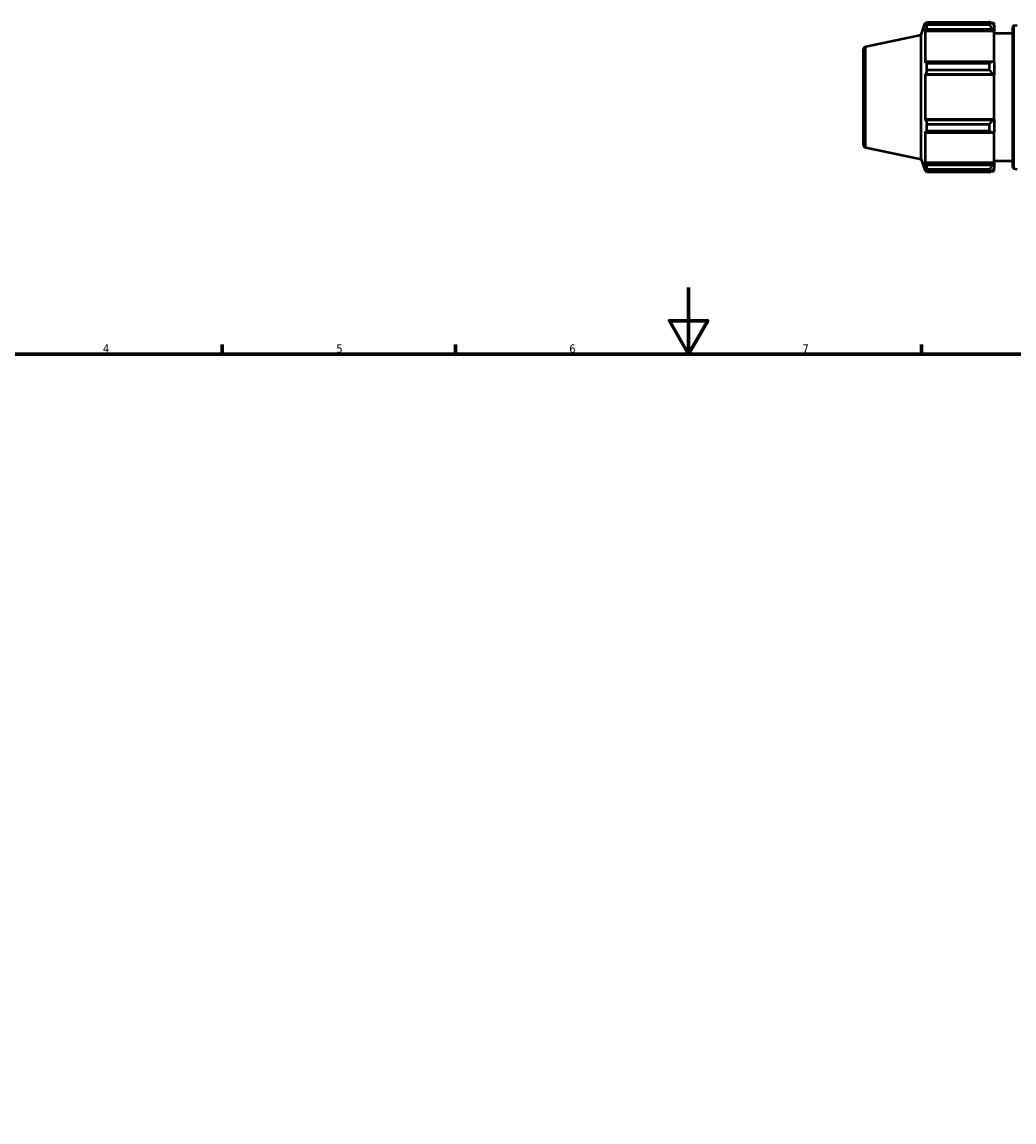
# Model space of a CAD drawing. Header units: millimetres. Extents: x -335 to 1157, y -13 to 807.
# Tile 6 of 9: x 220 to 518, y 343 to 674. Entities that reach past the tile are written whole.
import ezdxf

# ---------------------------------------------------------------- set-up
doc = ezdxf.new("R2010")
doc.units = ezdxf.units.MM
for name, color, linetype, lineweight in [('Border (ISO)', 7, 'Continuous', 70), ('Visible (ISO)', 7, 'Continuous', 50), ('Visible Narrow (ISO)', 7, 'Continuous', 35)]:
    doc.layers.add(name, color=color, linetype=linetype, lineweight=lineweight)
doc.styles.add('Note Text (ISO)', font='tahoma.ttf')

# ---------------------------------------------------------------- blocks, each defined once
blk = doc.blocks.new('Borders Default Border')
at = {"layer": 'Border (ISO)'}
for p, q in [((280.33, 574), (280.33, 576.9)), ((350.42, 574), (350.42, 576.9)), ((490.58, 574), (490.58, 576.9))]:
    blk.add_line(p, q, dxfattribs=at)
at = {"layer": 'Border (ISO)', "flags": 128}
for points in [[(420.5, 594), (420.5, 574), (414.73, 584), (426.27, 584), (420.5, 574)], [(20, 20), (20, 574), (821, 574), (821, 20), (20, 20)]]:
    blk.add_lwpolyline(points, dxfattribs=at)
at = {"layer": 'Border (ISO)', "color": 232, "true_color": 0xca0064, "char_height": 2.5, "attachment_point": 7, "style": 'Note Text (ISO)'}
for s, insert in [('4', (244.42, 574.4)), ('5', (314.64, 574.35)), ('6', (384.66, 574.35)), ('7', (454.77, 574.4))]:
    blk.add_mtext(s, dxfattribs=dict(at, insert=insert))

msp = doc.modelspace()

# ---------------------------------------------------------------- linework, layer by layer
at = {"layer": 'Visible (ISO)'}
for p, q in [((490.4598, 669.9961), (491.6345, 673.6115)), ((491.6345, 673.6115), (491.6345, 672.5785)), ((491.6345, 673.6115), (492.0445, 673.6115)), ((491.8685, 673.2652), (491.6345, 672.5785)), ((491.6345, 671.0896), (491.8685, 671.7283)), ((491.8685, 671.7283), (511.9398, 671.7283)), ((492.1804, 673.006), (492.1804, 673.8738)), ((492.1804, 673.8738), (510.9798, 673.8738)), ((510.9798, 673.006), (492.1804, 673.006)), ((510.9798, 673.006), (510.9798, 673.8738)), ((511.3981, 673.6115), (512.4198, 673.6115)), ((512.4198, 672.8074), (511.9398, 673.2652)), ((511.9398, 671.7283), (512.4198, 671.3025)), ((512.4198, 672.8074), (512.4198, 673.6115)), ((512.4198, 672.8074), (512.4198, 671.3025)), ((518.0338, 630.1949), (518.0338, 672.3882)), ((518.352, 672.7797), (519.2579, 672.9691)), ((473.8233, 666.4599), (490.4598, 669.9961)), ((490.4598, 632.587), (490.4598, 669.9961)), ((512.4198, 671.0896), (491.6345, 671.0896)), ((491.6345, 671.0896), (491.6345, 661.5978)), ((512.4198, 671.3025), (512.4198, 671.0896)), ((512.4198, 661.7086), (512.4198, 671.0896)), ((512.4198, 670.4915), (518.0338, 670.4915)), ((473.0312, 665.4818), (473.0312, 637.1013)), ((491.8685, 661.9302), (491.6345, 661.5978)), ((511.9398, 661.9302), (491.8685, 661.9302)), ((512.4198, 661.7086), (511.9398, 661.9302)), ((512.4198, 661.7086), (512.4198, 658.0755)), ((492.1804, 659.4181), (492.1804, 661.5133)), ((492.1804, 661.5133), (510.9798, 661.5133)), ((510.9798, 659.4181), (492.1804, 659.4181)), ((510.9798, 659.4181), (510.9798, 661.5133)), ((491.6345, 658.0033), (491.8685, 658.2198)), ((512.4198, 658.0033), (491.6345, 658.0033)), ((491.6345, 658.0033), (491.6345, 644.5798)), ((491.8685, 658.2198), (511.9398, 658.2198)), ((511.9398, 658.2198), (512.4198, 658.0755)), ((512.4198, 658.0755), (512.4198, 658.0033)), ((512.4198, 644.5798), (512.4198, 658.0033)), ((491.8685, 644.3633), (491.6345, 644.5798)), ((512.4198, 644.5798), (491.6345, 644.5798)), ((511.9398, 644.3633), (491.8685, 644.3633)), ((492.1804, 641.0698), (492.1804, 643.165)), ((492.1804, 643.165), (510.9798, 643.165)), ((510.9798, 641.0698), (510.9798, 643.165)), ((512.4198, 644.5076), (511.9398, 644.3633)), ((512.4198, 644.5798), (512.4198, 644.5076)), ((512.4198, 644.5076), (512.4198, 640.8745)), ((491.6345, 640.9853), (491.8685, 640.6529)), ((491.6345, 640.9853), (491.6345, 631.4935)), ((491.8685, 640.6529), (511.9398, 640.6529)), ((510.9798, 641.0698), (492.1804, 641.0698)), ((511.9398, 640.6529), (512.4198, 640.8745)), ((512.4198, 631.4935), (512.4198, 640.8745)), ((473.8233, 636.1232), (490.4598, 632.587)), ((490.4598, 632.587), (491.6345, 628.9715)), ((512.4198, 632.0915), (518.0338, 632.0915)), ((491.8685, 630.8548), (491.6345, 631.4935)), ((512.4198, 631.4935), (491.6345, 631.4935)), ((491.6345, 630.0046), (491.8685, 629.3179)), ((491.6345, 630.0046), (491.6345, 628.9715)), ((491.6345, 628.9715), (492.0445, 628.9715)), ((511.9398, 630.8548), (491.8685, 630.8548)), ((492.1804, 628.7093), (492.1804, 629.5771)), ((492.1804, 629.5771), (510.9798, 629.5771)), ((510.9798, 628.7093), (492.1804, 628.7093)), ((510.9798, 628.7093), (510.9798, 629.5771)), ((511.3981, 628.9715), (512.4198, 628.9715)), ((512.4198, 631.2806), (511.9398, 630.8548)), ((511.9398, 629.3179), (512.4198, 629.7757)), ((512.4198, 631.4935), (512.4198, 631.2806)), ((512.4198, 631.2806), (512.4198, 629.7757)), ((512.4198, 628.9715), (512.4198, 629.7757)), ((518.352, 629.8034), (519.2579, 629.6139))]:
    msp.add_line(p, q, dxfattribs=at)
for centre, radius, start, end in [((518.4338, 672.3882), 0.4, 101.808883, 180), ((474.0312, 665.4818), 1, 102, 180), ((474.0312, 637.1013), 1, 180, 258), ((518.4338, 630.1949), 0.4, 180, 258.191117)]:
    msp.add_arc(centre, radius, start, end, dxfattribs=at)
for points, weights in [([(491.8685, 673.2652), (492.0182, 673.5633), (492.1804, 673.8738)], [1.00500132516, 1.00290697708, 1]), ([(492.1804, 673.006), (492.0182, 672.3541), (491.8685, 671.7283)], [1, 1.00290697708, 1.00500132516]), ([(511.9398, 673.2652), (511.479, 673.5633), (510.9798, 673.8738)], [1.00565692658, 1.01080040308, 1.01514082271]), ([(510.9798, 673.006), (511.479, 672.3541), (511.9398, 671.7283)], [1.01514082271, 1.01080040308, 1.00565692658]), ([(491.8685, 661.9302), (492.0182, 661.726), (492.1804, 661.5133)], [1.00500132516, 1.00290697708, 1]), ([(511.9398, 661.9302), (511.479, 661.726), (510.9798, 661.5133)], [1.00565692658, 1.01080040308, 1.01514082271]), ([(492.1804, 659.4181), (492.0182, 658.8067), (491.8685, 658.2198)], [1, 1.00290697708, 1.00500132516]), ([(510.9798, 659.4181), (511.479, 658.8067), (511.9398, 658.2198)], [1.01514082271, 1.01080040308, 1.00565692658]), ([(491.8685, 644.3633), (492.0182, 643.7764), (492.1804, 643.165)], [1.00500132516, 1.00290697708, 1]), ([(511.9398, 644.3633), (511.479, 643.7764), (510.9798, 643.165)], [1.00565692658, 1.01080040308, 1.01514082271]), ([(492.1804, 641.0698), (492.0182, 640.8571), (491.8685, 640.6529)], [1, 1.00290697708, 1.00500132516]), ([(510.9798, 641.0698), (511.479, 640.8571), (511.9398, 640.6529)], [1.01514082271, 1.01080040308, 1.00565692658]), ([(491.8685, 630.8548), (492.0182, 630.229), (492.1804, 629.5771)], [1.00500132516, 1.00290697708, 1]), ([(492.1804, 628.7093), (492.0182, 629.0198), (491.8685, 629.3179)], [1, 1.00290697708, 1.00500132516]), ([(511.9398, 630.8548), (511.479, 630.229), (510.9798, 629.5771)], [1.00565692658, 1.01080040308, 1.01514082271]), ([(510.9798, 628.7093), (511.479, 629.0198), (511.9398, 629.3179)], [1.01514082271, 1.01080040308, 1.00565692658])]:
    msp.add_rational_spline(points, weights, degree=2, dxfattribs=at)
at = {"layer": 'Visible Narrow (ISO)'}
for p, q in [((518.352, 672.5152), (518.352, 630.0679)), ((473.8233, 636.3099), (473.8233, 666.2732))]:
    msp.add_line(p, q, dxfattribs=at)

# ---------------------------------------------------------------- block references
msp.add_blockref('Borders Default Border', (0, 0))

doc.saveas('drawing.dxf')
